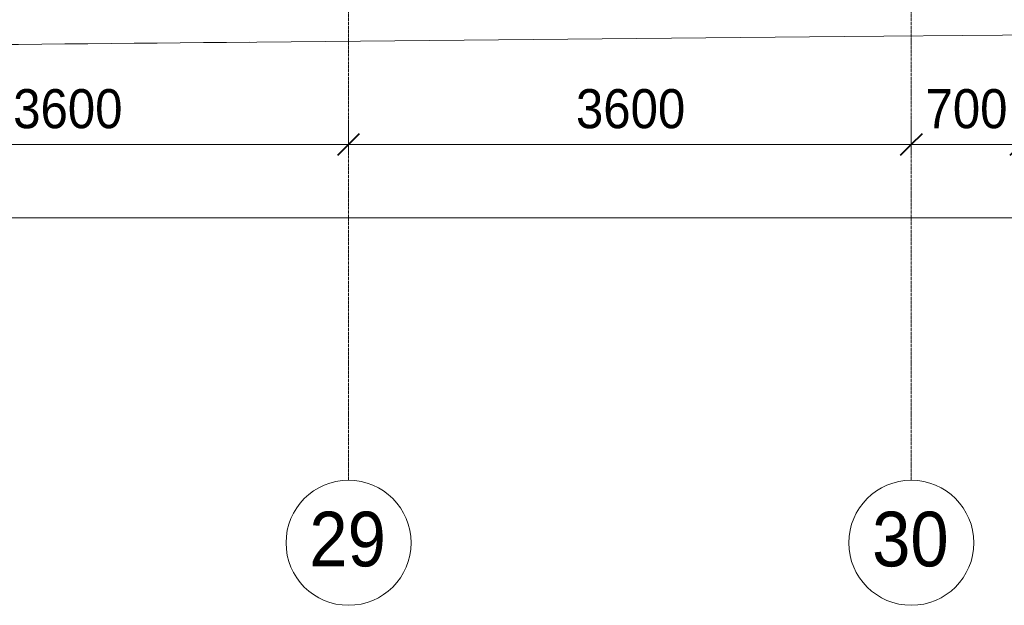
# Model space of a CAD drawing. Header units: millimetres. Extents: x 104173 to 188470, y 7718 to 222239.
# Tile 7 of 50: x 113046 to 119345, y 11226 to 14973. Entities that reach past the tile are written whole.
import ezdxf

# ---------------------------------------------------------------- set-up
doc = ezdxf.new("R2010")
doc.units = ezdxf.units.MM
doc.linetypes.add('Линия сетки', pattern=[25, 20, -2.5, 0, -2.5])
for name, color, linetype, lineweight in [('Оси', 7, 'Continuous', 9), ('Размеры', 7, 'Continuous', 9), ('Размеры-100', 7, 'Continuous', 9), ('Форма', 7, 'Continuous', 18)]:
    doc.layers.add(name, color=color, linetype=linetype, lineweight=lineweight)
doc.styles.add('Arial', font='arial.ttf', dxfattribs={"width": 0.9, "height": 350})
doc.styles.add('Arial_3', font='arial.ttf', dxfattribs={"width": 0.9, "height": 250})
doc.dimstyles.new('Основной_2_5_мм', dxfattribs={"dimscale": 304.8, "dimtxt": 255.06485, "dimasz": 0.463911, "dimexe": 0.492126, "dimexo": 0.492126, "dimgap": 0.098425, "dimtad": 1, "dimdec": 0, "dimdsep": 46, "dimtxsty": 'Arial_3', "dimblk1": 'OBLIQUE', "dimblk2": 'OBLIQUE', "dimsah": 1, "dimcen": 0.09, "dimdle": 0.492126, "dimazin": 2, "dimtfac": 1, "dimtdec": 4, "dimtix": 1, "dimtmove": 0, "dimatfit": 3, "dimfxl": 1, "dimtvp": 1, "dimtolj": 1, "dimtzin": 0, "dimlwd": 20, "dimlwe": 20, "dimarcsym": 2})

# ---------------------------------------------------------------- blocks, each defined once
blk = doc.blocks.new('135_SLK_K4_AR_FCD_rvt-1-МКСС_К4_L22_74_700_')
at = {"layer": 'Форма', "color": 253, "lineweight": 5, "true_color": 0xaaaaaa, "flags": 128}
blk.add_lwpolyline([(114341.6, 14827.2), (118320, 14866.3), (121358.5, 14890.7), (123765.7, 14904.4), (125726.1, 14909.6), (127355.1, 14908.1), (128728.7, 14900.7), (129025, 14898.2)], dxfattribs=at)
at = {"layer": 'Форма', "color": 253, "lineweight": 5, "true_color": 0xaaaaaa}
blk.add_open_spline([(107550.7, 14803.7), (108294.6, 14800.5), (110605.5, 14796.3), (112942.9, 14812.1), (114516.2, 14829.1)], degree=3, knots=[51.883535, 51.883535, 51.883535, 51.883535, 55.669869, 63.592357, 63.592357, 63.592357, 63.592357], dxfattribs=at)
blk = doc.blocks.new('Ось сетки - Круг_Ø8 мм-6577-МКСС_К4_L22_74_700_')
at = {"layer": 'Оси', "lineweight": 20}
for start, end in [(360, 180), (180, 360)]:
    blk.add_arc((0, 0), 4, start, end, dxfattribs=at)
blk = doc.blocks.new('DIMBLOCK2-МКСС_К4_L22_74_700_')
at = {"layer": 'Размеры-100', "lineweight": 20, "transparency": 16777216}
for p, q in [((111550, 14173.9), (111550, 14323.9)), ((115150, 14173.9), (115150, 14323.9)), ((111550, 14173.9), (115150, 14173.9)), ((111550, 14173.9), (111550, 14123.9)), ((115150, 14173.9), (115150, 14123.9))]:
    blk.add_line(p, q, dxfattribs=at)
at = {"layer": 'Размеры-100', "lineweight": 40, "transparency": 16777216}
for p, q in [((111550, 14173.9), (111620.7, 14244.6)), ((115150, 14173.9), (115220.7, 14244.6)), ((111550, 14173.9), (111479.3, 14103.2)), ((115150, 14173.9), (115079.3, 14103.2))]:
    blk.add_line(p, q, dxfattribs=at)
at = {"layer": 'Размеры-100', "color": 0, "lineweight": 20, "transparency": 16777216, "insert": (113004.7, 14528.5), "char_height": 250, "width": 828.765, "attachment_point": 1, "line_spacing_factor": 0.941778, "style": 'Arial_3'}
blk.add_mtext('3600', dxfattribs=at)
blk = doc.blocks.new('_Oblique')
at = {"color": 0, "linetype": 'ByBlock', "lineweight": -2}
blk.add_line((-0.5, -0.5), (0.5, 0.5), dxfattribs=at)
blk = doc.blocks.new('DIMBLOCK3-МКСС_К4_L22_74_700_')
at = {"layer": 'Размеры-100', "lineweight": 20, "transparency": 16777216}
for p, q in [((115150, 14173.9), (115150, 14323.9)), ((118750, 14173.9), (118750, 14323.9)), ((115150, 14173.9), (118750, 14173.9)), ((115150, 14173.9), (115150, 14123.9)), ((118750, 14173.9), (118750, 14123.9))]:
    blk.add_line(p, q, dxfattribs=at)
at = {"layer": 'Размеры-100', "lineweight": 40, "transparency": 16777216}
for p, q in [((115150, 14173.9), (115220.7, 14244.6)), ((118750, 14173.9), (118820.7, 14244.6)), ((115150, 14173.9), (115079.3, 14103.2)), ((118750, 14173.9), (118679.3, 14103.2))]:
    blk.add_line(p, q, dxfattribs=at)
at = {"layer": 'Размеры-100', "color": 0, "lineweight": 20, "transparency": 16777216, "insert": (116604.7, 14528.5), "char_height": 250, "width": 828.765, "attachment_point": 1, "line_spacing_factor": 0.941778, "style": 'Arial_3'}
blk.add_mtext('3600', dxfattribs=at)
blk = doc.blocks.new('DIMBLOCK4-МКСС_К4_L22_74_700_')
at = {"layer": 'Размеры-100', "lineweight": 20, "transparency": 16777216}
for p, q in [((118750, 14173.9), (118750, 14323.9)), ((119450, 14173.9), (119450, 14323.9)), ((118750, 14173.9), (119450, 14173.9)), ((118750, 14173.9), (118750, 14123.9)), ((119450, 14173.9), (119450, 14123.9))]:
    blk.add_line(p, q, dxfattribs=at)
at = {"layer": 'Размеры-100', "lineweight": 40, "transparency": 16777216}
for p, q in [((118750, 14173.9), (118820.7, 14244.6)), ((119450, 14173.9), (119520.7, 14244.6)), ((118750, 14173.9), (118679.3, 14103.2)), ((119450, 14173.9), (119379.3, 14103.2))]:
    blk.add_line(p, q, dxfattribs=at)
at = {"layer": 'Размеры-100', "color": 0, "lineweight": 20, "transparency": 16777216, "insert": (118841, 14528.5), "char_height": 250, "width": 621.573, "attachment_point": 1, "line_spacing_factor": 0.941778, "style": 'Arial_3'}
blk.add_mtext('700', dxfattribs=at)
blk = doc.blocks.new('DIMBLOCK12-МКСС_К4_L22_74_700_')
at = {"layer": 'Размеры-100', "lineweight": 20, "transparency": 16777216}
for p, q in [((107950, 13704.1), (107950, 13854.1)), ((136750, 13704.1), (136750, 13854.1)), ((107800, 13704.1), (136900, 13704.1)), ((107950, 13704.1), (107950, 13654.1)), ((136750, 13704.1), (136750, 13654.1))]:
    blk.add_line(p, q, dxfattribs=at)
at = {"layer": 'Размеры-100', "lineweight": 40, "transparency": 16777216}
for p, q in [((107950, 13704.1), (108020.7, 13774.8)), ((136750, 13704.1), (136820.7, 13774.8)), ((107950, 13704.1), (107879.3, 13633.4)), ((136750, 13704.1), (136679.3, 13633.4))]:
    blk.add_line(p, q, dxfattribs=at)
at = {"layer": 'Размеры-100', "color": 0, "lineweight": 20, "transparency": 16777216, "insert": (121918.4, 14058.7), "char_height": 250, "width": 1035.956, "attachment_point": 1, "line_spacing_factor": 0.941778, "style": 'Arial_3'}
blk.add_mtext('28800', dxfattribs=at)

msp = doc.modelspace()

# ---------------------------------------------------------------- linework, layer by layer
at = {"layer": 'Оси', "linetype": 'Линия сетки'}
for p, q in [((115150, 12025.7), (115150, 33100)), ((118750, 12025.7), (118750, 33100))]:
    msp.add_line(p, q, dxfattribs=at)

# ---------------------------------------------------------------- block references
at = {"lineweight": 5}
msp.add_blockref('135_SLK_K4_AR_FCD_rvt-1-МКСС_К4_L22_74_700_', (0, 0), dxfattribs=at)
at = {"layer": 'Оси', "lineweight": 20, "xscale": 99.99999999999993, "yscale": 99.99999999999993, "zscale": 99.99999999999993}
for p in [(115150, 11625.7), (118750, 11625.7)]:
    msp.add_blockref('Ось сетки - Круг_Ø8 мм-6577-МКСС_К4_L22_74_700_', p, dxfattribs=at)

# ---------------------------------------------------------------- texts
at = {"layer": 'Оси', "char_height": 350, "width": 606.076, "attachment_point": 1, "style": 'Arial'}
for s, insert in [('29', (114899.4, 11824.7)), ('30', (118499.4, 11824.7))]:
    msp.add_mtext(s, dxfattribs=dict(at, insert=insert))

# ---------------------------------------------------------------- dimensions: what is measured, and where the dimension line sits
at = {"layer": 'Размеры', "lineweight": 20}
for base, p1, p2, override, picture, middle in [((115150, 14173.9), (111550, 14273.9), (115150, 14273.9), {"dimpost": '<>', "dimfxl": 3600}, 'DIMBLOCK2-МКСС_К4_L22_74_700_', (113350, 14331.6)), ((118750, 14173.9), (115150, 14273.9), (118750, 14273.9), {"dimpost": '<>', "dimfxl": 3600}, 'DIMBLOCK3-МКСС_К4_L22_74_700_', (116950, 14331.6)), ((119450, 14173.9), (118750, 14273.9), (119450, 14273.9), {"dimpost": '<>', "dimfxl": 700}, 'DIMBLOCK4-МКСС_К4_L22_74_700_', (119100, 14331.6)), ((136750, 13704.1), (107950, 13804.1), (136750, 13804.1), {"dimpost": '<>', "dimfxl": 28800}, 'DIMBLOCK12-МКСС_К4_L22_74_700_', (122350, 13861.8))]:
    dim = msp.add_linear_dim(base=base, p1=p1, p2=p2, dimstyle='Основной_2_5_мм', override=override, dxfattribs=at)
    dim.commit()
    dim.dimension.update_dxf_attribs({"geometry": picture, "text_midpoint": middle})

doc.saveas('drawing.dxf')
